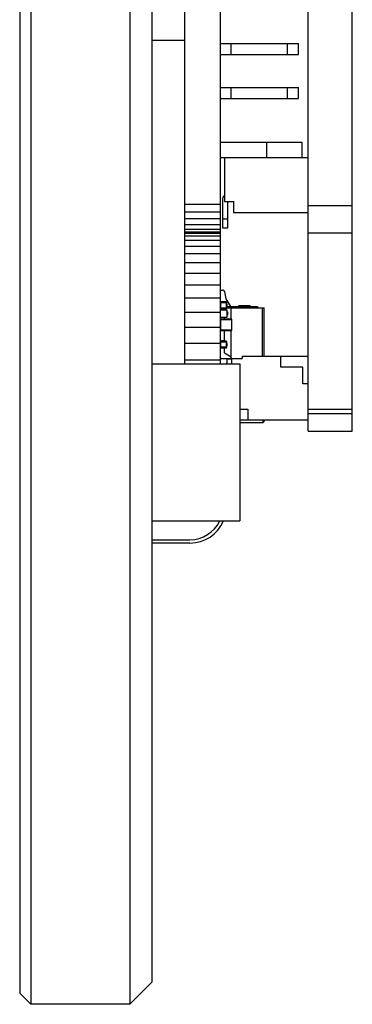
# Model space of a CAD drawing. Header units: inches. Extents: x -137 to 248, y -58 to 104.
# Tile 2 of 8: x 42 to 57, y -52 to -7. Entities that reach past the tile are written whole.
import ezdxf

# ---------------------------------------------------------------- set-up
doc = ezdxf.new("R2010")
doc.units = ezdxf.units.IN
doc.header["$LTSCALE"] = 1.21
doc.header["$MEASUREMENT"] = 0
doc.layers.get('0').update_dxf_attribs({"linetype": 'CONTINUOUS'})

msp = doc.modelspace()

# ---------------------------------------------------------------- linework, layer by layer
at = {"color": 7, "linetype": 'Continuous'}
for p, q in [((42.773, 74.2), (42.773, -51.8)), ((47.273, 74.2), (47.273, -51.8)), ((42.273, 73.7), (42.273, -51.3)), ((48.273, 73.2), (48.273, -50.8)), ((49.773, -22.74), (49.773, 39.21)), ((51.373, 39.21), (51.373, -22.74)), ((55.373, -25.8), (55.373, 8.152)), ((57.373, -25.8), (57.373, 8.188)), ((48.273, -8.05), (49.773, -8.05)), ((51.373, -8.198), (51.873, -8.198)), ((51.873, -8.698), (51.873, -8.198)), ((51.873, -8.199), (54.423, -8.199)), ((54.423, -8.199), (54.923, -8.199)), ((54.423, -8.699), (54.423, -8.199)), ((54.923, -8.699), (54.923, -8.199)), ((51.373, -8.698), (51.873, -8.698)), ((51.873, -8.699), (54.423, -8.699)), ((54.423, -8.699), (54.923, -8.699)), ((51.373, -10.198), (51.873, -10.198)), ((51.873, -10.698), (51.873, -10.198)), ((51.873, -10.199), (54.423, -10.199)), ((54.423, -10.199), (54.923, -10.199)), ((54.423, -10.699), (54.423, -10.199)), ((54.923, -10.699), (54.923, -10.199)), ((51.373, -10.698), (51.873, -10.698)), ((51.873, -10.699), (54.423, -10.699)), ((54.423, -10.699), (54.923, -10.699)), ((53.494, -12.699), (51.373, -12.699)), ((55.099, -12.699), (53.494, -12.699)), ((53.494, -13.399), (53.494, -12.699)), ((55.099, -13.399), (55.099, -12.699)), ((53.494, -13.399), (51.373, -13.399)), ((51.573, -13.399), (51.573, -15.374)), ((55.373, -13.399), (53.494, -13.399)), ((51.373, -15.516), (49.773, -15.516)), ((51.473, -15.314), (51.474, -16.574)), ((51.573, -15.374), (51.973, -15.374)), ((51.724, -16.574), (51.723, -15.414)), ((51.973, -15.374), (51.973, -15.874)), ((55.373, -15.55), (57.373, -15.55)), ((51.373, -15.851), (49.773, -15.851)), ((51.973, -15.874), (55.373, -15.874)), ((51.373, -16.163), (49.773, -16.163)), ((51.373, -16.431), (49.773, -16.431)), ((51.723, -16.175), (51.473, -16.175)), ((51.373, -16.637), (49.773, -16.637)), ((51.373, -16.767), (49.773, -16.767)), ((51.373, -16.8), (49.773, -16.8)), ((51.373, -16.829), (49.773, -16.829)), ((51.373, -16.946), (49.773, -16.946)), ((51.474, -16.574), (51.724, -16.574)), ((55.373, -16.8), (57.373, -16.8)), ((51.373, -17.14), (49.773, -17.14)), ((51.373, -17.409), (49.773, -17.409)), ((51.373, -17.751), (49.773, -17.751)), ((51.373, -18.161), (49.773, -18.161)), ((51.373, -18.637), (49.773, -18.637)), ((51.373, -19.174), (49.773, -19.174)), ((51.373, -19.394), (51.479, -19.394)), ((51.577, -19.477), (51.633, -19.794)), ((51.373, -19.765), (49.773, -19.765)), ((51.647, -19.932), (51.403, -19.932)), ((51.403, -20.237), (51.403, -19.932)), ((51.403, -19.963), (51.678, -19.963)), ((51.633, -19.794), (51.836, -20.144)), ((51.647, -19.932), (51.647, -20.237)), ((51.678, -20.206), (51.678, -19.963)), ((51.678, -20.028), (51.68, -20.028)), ((51.678, -20.072), (51.68, -20.072)), ((51.68, -20.09), (51.678, -20.09)), ((51.68, -20.028), (51.68, -20.141)), ((52.223, -20.094), (52.723, -20.094)), ((52.223, -20.144), (52.223, -20.094)), ((52.723, -20.094), (52.723, -20.144)), ((51.373, -20.407), (49.773, -20.407)), ((51.678, -20.206), (51.373, -20.206)), ((51.373, -20.285), (51.698, -20.285)), ((51.403, -20.237), (51.647, -20.237)), ((51.403, -20.237), (51.647, -20.237)), ((51.573, -20.285), (51.573, -20.237)), ((51.68, -20.135), (51.678, -20.135)), ((51.68, -20.141), (51.678, -20.141)), ((51.678, -20.144), (53.073, -20.144)), ((51.678, -20.194), (53.373, -20.194)), ((51.698, -20.615), (51.698, -20.285)), ((51.698, -20.376), (51.708, -20.376)), ((51.698, -20.38), (51.708, -20.38)), ((51.698, -20.53), (51.708, -20.53)), ((51.698, -20.534), (51.708, -20.534)), ((51.708, -20.376), (51.708, -20.534)), ((51.873, -20.714), (51.873, -20.194)), ((53.073, -20.144), (53.073, -20.194)), ((53.273, -20.194), (53.273, -22.392)), ((53.373, -22.392), (53.373, -20.194)), ((51.373, -20.615), (51.698, -20.615)), ((51.373, -20.862), (51.388, -20.862)), ((51.388, -20.734), (51.908, -20.734)), ((51.388, -20.734), (51.388, -21.214)), ((51.888, -20.714), (51.408, -20.714)), ((51.408, -21.234), (51.408, -20.714)), ((51.573, -20.714), (51.573, -20.615)), ((51.888, -20.714), (51.888, -21.234)), ((51.908, -21.214), (51.908, -20.734)), ((51.373, -21.092), (49.773, -21.092)), ((51.388, -21.106), (51.373, -21.106)), ((51.908, -21.214), (51.388, -21.214)), ((51.408, -21.234), (51.888, -21.234)), ((51.573, -21.71), (51.573, -21.234)), ((51.873, -22.492), (51.873, -21.234)), ((51.373, -21.814), (49.773, -21.814)), ((51.373, -21.741), (51.678, -21.741)), ((51.647, -21.71), (51.403, -21.71)), ((51.403, -22.015), (51.403, -21.71)), ((51.498, -21.692), (51.448, -21.692)), ((51.647, -21.71), (51.647, -22.015)), ((51.678, -21.985), (51.678, -21.741)), ((51.68, -21.812), (51.678, -21.812)), ((51.68, -21.814), (51.678, -21.814)), ((51.68, -21.823), (51.678, -21.823)), ((51.678, -21.831), (51.68, -21.831)), ((51.68, -21.812), (51.68, -21.919)), ((51.678, -21.985), (51.373, -21.985)), ((51.403, -22.015), (51.647, -22.015)), ((51.573, -22.242), (51.573, -22.015)), ((51.573, -22.242), (51.873, -22.415)), ((51.68, -21.919), (51.678, -21.919)), ((48.273, -22.74), (52.273, -22.74)), ((51.373, -22.566), (49.773, -22.566)), ((51.423, -22.492), (51.373, -22.442)), ((51.373, -22.494), (51.398, -22.494)), ((51.373, -22.502), (51.673, -22.502)), ((51.408, -22.492), (52.373, -22.492)), ((51.408, -22.502), (51.408, -22.492)), ((51.673, -22.502), (51.673, -22.74)), ((51.673, -22.512), (51.908, -22.512)), ((51.674, -22.697), (51.673, -22.697)), ((51.674, -22.699), (51.673, -22.699)), ((51.674, -22.713), (51.673, -22.713)), ((51.674, -22.713), (51.674, -22.697)), ((51.888, -22.492), (51.888, -22.74)), ((51.908, -22.74), (51.908, -22.512)), ((52.273, -22.74), (52.273, -29.86)), ((52.373, -22.392), (55.373, -22.392)), ((52.373, -22.392), (52.373, -22.492)), ((54.123, -22.892), (54.123, -22.392)), ((55.123, -22.892), (54.123, -22.892)), ((55.123, -23.642), (55.123, -22.892)), ((55.373, -23.642), (55.123, -23.642)), ((52.273, -24.792), (52.623, -24.792)), ((52.623, -24.792), (52.623, -25.292)), ((55.373, -24.8), (57.373, -24.8)), ((55.373, -25), (57.373, -25)), ((55.373, -25.292), (52.273, -25.292)), ((52.273, -25.394), (53.323, -25.394)), ((53.323, -25.394), (53.323, -25.292)), ((53.323, -25.394), (53.336, -25.393)), ((53.373, -25.292), (53.373, -25.344)), ((55.373, -25.8), (57.373, -25.8)), ((48.273, -29.86), (52.273, -29.86)), ((48.273, -30.72), (50.003, -30.72)), ((50.003, -30.87), (48.273, -30.87)), ((48.273, -50.8), (47.273, -51.8)), ((42.273, -51.3), (42.773, -51.8)), ((47.273, -51.8), (42.773, -51.8))]:
    msp.add_line(p, q, dxfattribs=at)
for centre, radius, start, end in [((51.773, -15.314), 0.3, 132.3954, 180), ((51.967, -15.533), 0.272, 143.2244, 153.9928), ((51.479, -19.494), 0.1, 10, 90), ((51.647, -19.963), 0.0305, 360, 90), ((51.647, -20.206), 0.0305, 270, 360), ((51.647, -20.207), 0.0305, 270, 0), ((51.408, -20.734), 0.02, 90, 180), ((51.888, -20.734), 0.02, 0, 90), ((51.408, -21.214), 0.02, 180, 270), ((51.888, -21.214), 0.02, 270, 0), ((51.498, -21.767), 0.075, 48.9617, 90), ((51.647, -21.741), 0.0305, 0, 90), ((51.647, -21.985), 0.0305, 270, 0), ((51.408, -22.512), 0.02, 90, 150.5811), ((51.888, -22.512), 0.02, 0, 90), ((53.323, -25.344), 0.05, 284.6861, 360), ((50.003, -29.22), 1.65, 270, 336.9515), ((50.003, -29.22), 1.5, 270, 334.4344)]:
    msp.add_arc(centre, radius, start, end, dxfattribs=at)

doc.saveas('drawing.dxf')
